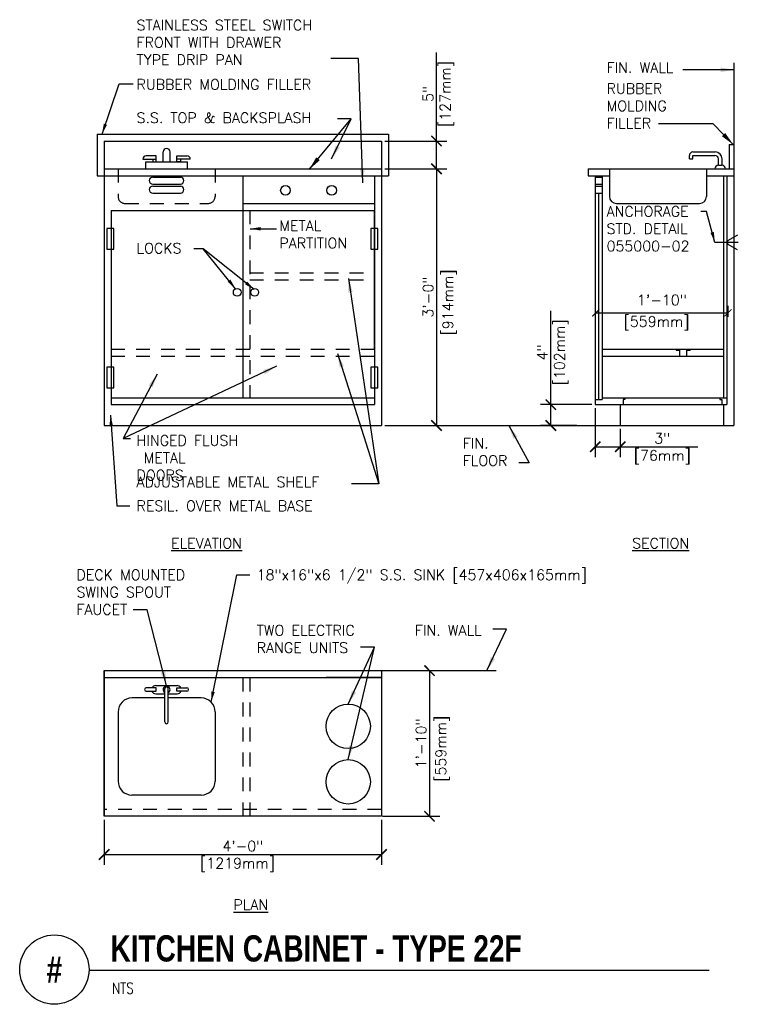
# Model space of a CAD drawing. Header units: inches. Extents: x 0.69 to 7.17, y 0.19 to 9.06.
import ezdxf
from ezdxf.enums import TextEntityAlignment as Align

# ---------------------------------------------------------------- set-up
doc = ezdxf.new("R2010")
doc.units = ezdxf.units.IN
doc.header["$MEASUREMENT"] = 0
doc.header["$PDSIZE"] = -1
doc.linetypes.add('HIDDEN2', pattern=[0.1875, 0.125, -0.0625])
doc.layers.get('Defpoints').update_dxf_attribs({"color": 2})
for name, color, linetype in [('A-DETL-DIMS', 2, 'Continuous'), ('A-DETL-MEDM', 4, 'Continuous'), ('A-DETL-TEXT', 2, 'Continuous'), ('A-DETL-THIN', 2, 'Continuous')]:
    doc.layers.add(name, color=color, linetype=linetype)
doc.styles.add('BOLD', font='bold.shx', dxfattribs={"width": 0.9})
doc.styles.add('Romans', font='romans.shx')
doc.dimstyles.new('ARROW', dxfattribs={"dimtxt": 0.09375, "dimasz": 0.09375, "dimexe": 0.0625, "dimexo": 0.0625, "dimgap": 0.09375, "dimtad": 0, "dimdec": 4, "dimzin": 0, "dimdsep": 46, "dimlunit": 4, "dimtxsty": 'Romans', "dimcen": 0.09375, "dimadec": 0, "dimazin": 0, "dimtfac": 1, "dimtdec": 4, "dimtofl": 0, "dimtmove": 0, "dimatfit": 3, "dimfxl": 0, "dimfrac": 2, "dimtolj": 1, "dimtzin": 0, "dimarcsym": 0})
doc.dimstyles.new('STD', dxfattribs={"dimtxt": 0.09375, "dimasz": 0.0625, "dimexe": 0.0625, "dimexo": 0.0625, "dimgap": 0.03125, "dimtad": 1, "dimdec": 4, "dimzin": 0, "dimdsep": 46, "dimlunit": 4, "dimtxsty": 'Romans', "dimblk1": 'ARCHTICK', "dimblk2": 'ARCHTICK', "dimsah": 1, "dimcen": 0.09375, "dimadec": 0, "dimazin": 0, "dimtfac": 1, "dimtdec": 4, "dimtofl": 0, "dimtmove": 2, "dimatfit": 3, "dimldrblk": 'ARCHTICK', "dimfxl": 0, "dimfrac": 2, "dimtolj": 1, "dimtzin": 0, "dimarcsym": 0})
doc.dimstyles.new('VA-Dims', dxfattribs={"dimtxt": 0.09375, "dimasz": 0.09375, "dimexe": 0.09375, "dimexo": 0.03125, "dimgap": 0.02, "dimtad": 1, "dimdec": 5, "dimzin": 0, "dimdsep": 46, "dimlunit": 4, "dimtxsty": 'Romans', "dimblk": 'ARCHTICK', "dimcen": 0.09375, "dimclrd": 256, "dimclre": 256, "dimclrt": 256, "dimadec": 0, "dimazin": 0, "dimtfac": 1, "dimtdec": 5, "dimtofl": 0, "dimtmove": 0, "dimatfit": 3, "dimfxl": 0, "dimfrac": 2, "dimtolj": 1, "dimtzin": 0, "dimlwd": -1, "dimlwe": -1, "dimarcsym": 0})
doc.dimstyles.new('VA-Lead', dxfattribs={"dimtxt": 0.09375, "dimasz": 0.125, "dimexe": 0.125, "dimexo": 0.03125, "dimgap": 0.02, "dimtad": 1, "dimdec": 5, "dimzin": 0, "dimdsep": 46, "dimlunit": 4, "dimtxsty": 'Romans', "dimcen": 0.125, "dimclrd": 256, "dimclre": 256, "dimclrt": 256, "dimadec": 0, "dimazin": 0, "dimtfac": 1, "dimtdec": 5, "dimtofl": 0, "dimtmove": 0, "dimatfit": 3, "dimfxl": 0, "dimfrac": 2, "dimtolj": 1, "dimtzin": 0, "dimlwd": -1, "dimlwe": -1, "dimarcsym": 0})

# ---------------------------------------------------------------- blocks, each defined once
blk = doc.blocks.new('_ArchTick')
at = {"color": 0, "linetype": 'ByBlock', "const_width": 0.15}
blk.add_lwpolyline([(-0.5, -0.5), (0.5, 0.5)], dxfattribs=at)
blk = doc.blocks.new('*D3')
at = {"layer": 'A-DETL-DIMS', "color": 0, "linetype": 'ByBlock', "lineweight": -2}
for p, q in [((7.0741, 6.3823), (7.0741, 6.48)), ((5.8813, 6.4175), (7.0741, 6.4175))]:
    blk.add_line(p, q, dxfattribs=at)
at = {"layer": 'Defpoints', "color": 0, "linetype": 'ByBlock'}
for p in [(7.0741, 6.4175), (5.8813, 6.3198), (7.0741, 6.3198)]:
    blk.add_point(p, dxfattribs=at)
at = {"layer": 'A-DETL-DIMS', "color": 0, "linetype": 'ByBlock', "lineweight": -2, "xscale": 0.0625, "yscale": 0.0625, "zscale": 0.0625, "rotation": 180}
blk.add_blockref('_ArchTick', (5.8813, 6.4175), dxfattribs=at)
at = {"layer": 'A-DETL-DIMS', "color": 0, "linetype": 'ByBlock', "lineweight": -2, "xscale": 0.0625, "yscale": 0.0625, "zscale": 0.0625}
blk.add_blockref('_ArchTick', (7.0741, 6.4175), dxfattribs=at)
at = {"layer": 'A-DETL-DIMS', "color": 0, "linetype": 'ByBlock', "insert": (6.4777, 6.5331), "char_height": 0.09375, "attachment_point": 5, "style": 'Romans'}
blk.add_mtext('\\A1;1\'-10"', dxfattribs=at)
blk = doc.blocks.new('*D4')
at = {"layer": 'A-DETL-DIMS'}
for p, q in [((3.9807, 7.7156), (4.5391, 7.7156)), ((4.4454, 7.7156), (4.4454, 5.4031)), ((3.9807, 5.4031), (4.5391, 5.4031))]:
    blk.add_line(p, q, dxfattribs=at)
at = {"layer": 'Defpoints', "color": 0}
for p in [(3.9494, 7.7156), (3.9494, 5.4031), (4.4454, 5.4031)]:
    blk.add_point(p, dxfattribs=at)
at = {"layer": 'A-DETL-DIMS', "xscale": 0.09375, "yscale": 0.09375, "zscale": 0.09375}
for p, rotation in [((4.4454, 7.7156), 90), ((4.4454, 5.4031), 270)]:
    blk.add_blockref('_ArchTick', p, dxfattribs=dict(at, rotation=rotation))
at = {"layer": 'A-DETL-DIMS', "insert": (4.3696, 6.5594), "char_height": 0.09375, "attachment_point": 5, "rotation": 90, "style": 'Romans'}
blk.add_mtext('\\A1;3\'-0"', dxfattribs=at)
blk = doc.blocks.new('*D5')
at = {"layer": 'A-DETL-DIMS'}
for p, q in [((4.4454, 7.9656), (4.4454, 8.4744)), ((3.9807, 7.9656), (4.5391, 7.9656)), ((4.4454, 7.7156), (4.4454, 7.9656)), ((3.9807, 7.7156), (4.5391, 7.7156))]:
    blk.add_line(p, q, dxfattribs=at)
at = {"layer": 'Defpoints', "color": 0}
for p in [(3.9494, 7.9656), (3.9494, 7.7156), (4.4454, 7.7156)]:
    blk.add_point(p, dxfattribs=at)
at = {"layer": 'A-DETL-DIMS', "xscale": 0.09375, "yscale": 0.09375, "zscale": 0.09375}
for p, rotation in [((4.4454, 7.9656), 90), ((4.4454, 7.7156), 270)]:
    blk.add_blockref('_ArchTick', p, dxfattribs=dict(at, rotation=rotation))
at = {"layer": 'A-DETL-DIMS', "insert": (4.3696, 8.3897), "char_height": 0.09375, "attachment_point": 5, "rotation": 90, "style": 'Romans'}
blk.add_mtext('\\A1;5"', dxfattribs=at)
blk = doc.blocks.new('*D6')
at = {"layer": 'A-DETL-DIMS'}
for p, q in [((5.8761, 5.5594), (5.8761, 5.1173)), ((6.1021, 5.3719), (6.1021, 5.1173)), ((5.8761, 5.2111), (6.1021, 5.2111)), ((6.1021, 5.2111), (6.5662, 5.2111))]:
    blk.add_line(p, q, dxfattribs=at)
at = {"layer": 'Defpoints', "color": 0}
for p in [(5.8761, 5.5906), (6.1021, 5.4031), (6.1021, 5.2111)]:
    blk.add_point(p, dxfattribs=at)
at = {"layer": 'A-DETL-DIMS', "xscale": 0.09375, "yscale": 0.09375, "zscale": 0.09375, "rotation": 180}
blk.add_blockref('_ArchTick', (5.8761, 5.2111), dxfattribs=at)
at = {"layer": 'A-DETL-DIMS', "xscale": 0.09375, "yscale": 0.09375, "zscale": 0.09375}
blk.add_blockref('_ArchTick', (6.1021, 5.2111), dxfattribs=at)
at = {"layer": 'A-DETL-DIMS', "insert": (6.4814, 5.2869), "char_height": 0.09375, "attachment_point": 5, "style": 'Romans'}
blk.add_mtext('\\A1;3"', dxfattribs=at)
blk = doc.blocks.new('*D7')
at = {"layer": 'A-DETL-DIMS'}
for p, q in [((5.4764, 5.5906), (5.4764, 6.1463)), ((5.8449, 5.5906), (5.3827, 5.5906)), ((5.4764, 5.4031), (5.4764, 5.5906)), ((5.7098, 5.4031), (5.3827, 5.4031))]:
    blk.add_line(p, q, dxfattribs=at)
at = {"layer": 'Defpoints', "color": 0}
for p in [(5.4764, 5.5906), (5.8761, 5.5906), (5.7411, 5.4031)]:
    blk.add_point(p, dxfattribs=at)
at = {"layer": 'A-DETL-DIMS', "xscale": 0.09375, "yscale": 0.09375, "zscale": 0.09375}
for p, rotation in [((5.4764, 5.5906), 90), ((5.4764, 5.4031), 270)]:
    blk.add_blockref('_ArchTick', p, dxfattribs=dict(at, rotation=rotation))
at = {"layer": 'A-DETL-DIMS', "insert": (5.4006, 6.0615), "char_height": 0.09375, "attachment_point": 5, "rotation": 90, "style": 'Romans'}
blk.add_mtext('\\A1;4" ', dxfattribs=at)
blk = doc.blocks.new('*D8')
at = {"layer": 'A-DETL-DIMS'}
for p, q in [((1.4494, 1.8504), (1.4494, 1.4435)), ((3.9494, 1.8504), (3.9494, 1.4435)), ((1.4494, 1.5372), (3.9494, 1.5372))]:
    blk.add_line(p, q, dxfattribs=at)
at = {"layer": 'Defpoints', "color": 0}
for p in [(1.4494, 1.8816), (3.9494, 1.8816), (3.9494, 1.5372)]:
    blk.add_point(p, dxfattribs=at)
at = {"layer": 'A-DETL-DIMS', "xscale": 0.09375, "yscale": 0.09375, "zscale": 0.09375, "rotation": 180}
blk.add_blockref('_ArchTick', (1.4494, 1.5372), dxfattribs=at)
at = {"layer": 'A-DETL-DIMS', "xscale": 0.09375, "yscale": 0.09375, "zscale": 0.09375}
blk.add_blockref('_ArchTick', (3.9494, 1.5372), dxfattribs=at)
at = {"layer": 'A-DETL-DIMS', "insert": (2.6994, 1.613), "char_height": 0.09375, "attachment_point": 5, "style": 'Romans'}
blk.add_mtext('\\A1;4\'-0"', dxfattribs=at)
blk = doc.blocks.new('*D9')
at = {"layer": 'A-DETL-DIMS'}
for p, q in [((3.9589, 3.1941), (4.4762, 3.1941)), ((4.3825, 3.1941), (4.3825, 1.8816)), ((3.9589, 1.8816), (4.4762, 1.8816))]:
    blk.add_line(p, q, dxfattribs=at)
at = {"layer": 'Defpoints', "color": 0}
for p in [(3.9277, 3.1941), (3.9277, 1.8816), (4.3825, 1.8816)]:
    blk.add_point(p, dxfattribs=at)
at = {"layer": 'A-DETL-DIMS', "xscale": 0.09375, "yscale": 0.09375, "zscale": 0.09375}
for p, rotation in [((4.3825, 3.1941), 90), ((4.3825, 1.8816), 270)]:
    blk.add_blockref('_ArchTick', p, dxfattribs=dict(at, rotation=rotation))
at = {"layer": 'A-DETL-DIMS', "insert": (4.3067, 2.5379), "char_height": 0.09375, "attachment_point": 5, "rotation": 90, "style": 'Romans'}
blk.add_mtext('\\A1;1\'-10"', dxfattribs=at)

msp = doc.modelspace()

# ---------------------------------------------------------------- linework, layer by layer
at = {"layer": 'A-DETL-DIMS'}
for p, q in [((4.445388, 8.474392), (4.445388, 8.76447)), ((5.476445, 6.146267), (5.476445, 6.436345)), ((6.56616, 5.21108), (6.801869, 5.21108))]:
    msp.add_line(p, q, dxfattribs=at)
at = {"layer": 'A-DETL-MEDM'}
for p, q in [((7.126142, 8.670944), (7.126142, 5.403142)), ((1.386929, 8.028142), (4.011929, 8.028142)), ((1.386929, 8.028142), (1.386929, 7.653142)), ((4.011929, 8.028142), (4.011929, 7.653142)), ((1.449429, 7.965642), (1.449429, 5.403142)), ((1.449429, 7.965642), (3.949429, 7.965642)), ((3.949429, 7.965642), (3.949429, 5.403142)), ((7.084293, 7.934392), (7.084293, 7.715642)), ((7.084293, 7.934392), (7.126142, 7.934392)), ((1.918179, 7.832771), (1.829324, 7.832771)), ((1.918179, 7.801521), (1.918179, 7.832771)), ((1.980679, 7.778142), (1.980679, 7.866997)), ((2.043179, 7.778142), (2.043179, 7.866997)), ((2.105679, 7.832771), (2.194533, 7.832771)), ((2.105679, 7.801521), (2.105679, 7.832771)), ((6.72507, 7.804497), (6.72507, 7.835747)), ((6.75632, 7.866997), (6.958171, 7.866997)), ((6.75632, 7.804497), (6.75632, 7.835747)), ((6.75632, 7.835747), (6.955758, 7.835747)), ((1.798074, 7.801521), (1.918179, 7.801521)), ((1.824429, 7.778142), (2.199429, 7.778142)), ((1.824429, 7.715642), (1.824429, 7.778142)), ((1.886929, 7.801521), (1.886929, 7.778142)), ((1.886929, 7.778142), (1.918179, 7.778142)), ((1.918179, 7.778142), (1.918179, 7.801521)), ((2.225783, 7.801521), (2.105679, 7.801521)), ((2.105679, 7.778142), (2.105679, 7.801521)), ((2.136929, 7.778142), (2.105679, 7.778142)), ((2.136929, 7.801521), (2.136929, 7.778142)), ((2.199429, 7.715642), (2.199429, 7.778142)), ((6.72507, 7.804497), (6.75632, 7.804497)), ((6.987008, 7.746892), (6.987008, 7.804497)), ((6.987008, 7.746892), (7.020671, 7.746892)), ((7.020671, 7.746892), (7.020671, 7.804497)), ((1.386929, 7.653142), (4.011929, 7.653142)), ((1.449429, 7.715642), (3.949429, 7.715642)), ((1.886929, 7.640763), (2.136929, 7.640763)), ((2.699429, 7.653142), (2.699429, 5.653142)), ((3.886929, 7.653142), (3.886929, 5.590642)), ((5.813642, 7.715642), (5.813642, 7.653142)), ((5.813642, 7.715642), (7.126142, 7.715642)), ((5.813642, 7.653142), (6.004745, 7.653142)), ((5.876142, 7.653142), (5.876142, 5.590642)), ((5.876142, 7.640763), (5.938642, 7.640763)), ((5.938642, 7.653142), (5.938642, 5.637517)), ((6.004745, 7.715642), (6.004745, 7.465642)), ((6.879745, 7.715642), (6.879745, 7.465642)), ((6.879745, 7.653142), (7.126142, 7.653142)), ((6.955758, 7.715642), (6.955758, 7.715642)), ((7.032392, 7.653142), (7.032392, 5.653142)), ((7.051921, 7.715642), (7.051921, 7.715642)), ((7.063642, 7.653142), (7.063642, 5.590642)), ((1.886929, 7.578263), (2.136929, 7.578263)), ((1.886929, 7.559392), (2.136929, 7.559392)), ((5.876142, 7.578263), (5.938642, 7.578263)), ((5.876142, 7.559392), (5.938642, 7.559392)), ((1.886929, 7.496892), (2.136929, 7.496892)), ((5.876142, 7.496892), (5.938642, 7.496892)), ((5.907392, 7.496892), (5.907392, 5.637517)), ((2.699429, 7.403142), (3.886929, 7.403142)), ((6.067245, 7.403142), (6.817245, 7.403142)), ((1.511929, 7.340642), (1.511929, 5.590642)), ((1.511929, 7.340642), (3.886929, 7.340642)), ((3.886929, 6.090642), (3.886929, 7.340642)), ((7.158168, 7.117006), (7.069301, 7.065699)), ((7.16667, 7.051615), (6.955277, 7.051615)), ((7.069301, 7.065699), (7.069301, 7.03599)), ((7.158168, 6.984682), (7.069301, 7.03599)), ((1.511929, 5.653142), (3.886929, 5.653142)), ((1.511929, 5.590642), (3.886929, 5.590642)), ((5.876142, 5.637517), (5.938642, 5.637517)), ((5.876142, 5.590642), (7.063642, 5.590642)), ((5.938642, 5.653142), (7.063642, 5.653142)), ((6.102053, 5.590642), (6.102053, 5.403142)), ((6.12904, 5.637517), (6.12904, 5.590642)), ((6.144665, 5.637517), (6.12904, 5.637517)), ((6.144665, 5.653142), (6.144665, 5.637517)), ((7.001142, 5.653142), (7.001142, 5.637517)), ((7.001142, 5.637517), (7.016767, 5.637517)), ((7.016767, 5.637517), (7.016767, 5.590642)), ((7.032392, 5.590642), (7.032392, 5.403142)), ((1.449429, 5.403142), (3.949429, 5.403142)), ((4.108114, 5.403142), (4.590966, 5.403142)), ((4.514138, 5.403142), (7.126142, 5.403142)), ((1.449429, 1.881647), (1.449429, 3.194147)), ((1.449429, 3.194147), (3.949429, 3.194147)), ((1.449429, 3.194147), (1.449429, 1.881647)), ((3.949429, 3.194147), (4.982762, 3.194147)), ((3.949429, 3.194147), (3.949429, 1.881647)), ((1.449429, 3.131647), (3.949429, 3.131647)), ((3.949429, 3.131647), (3.449429, 3.131647)), ((1.918179, 3.040122), (1.829324, 3.040122)), ((1.914417, 3.059838), (2.10742, 3.059838)), ((1.918179, 3.008872), (1.918179, 3.040122)), ((1.996044, 2.731688), (1.996044, 3.031396)), ((2.027294, 2.731688), (2.027294, 3.031396)), ((2.105679, 3.008872), (2.105679, 3.040122)), ((2.105679, 3.040122), (2.194533, 3.040122)), ((1.996044, 2.94775), (1.699429, 2.94775)), ((1.829324, 3.008872), (1.918179, 3.008872)), ((1.914417, 2.985493), (1.996044, 2.985493)), ((2.027294, 2.985493), (2.10742, 2.985493)), ((2.324429, 2.94775), (2.027294, 2.94775)), ((2.194533, 3.008872), (2.105679, 3.008872)), ((1.574429, 2.82275), (1.574429, 2.19775)), ((2.449429, 2.82275), (2.449429, 2.19775)), ((2.324429, 2.07275), (1.699429, 2.07275)), ((3.949429, 1.881647), (1.449429, 1.881647))]:
    msp.add_line(p, q, dxfattribs=at)
at = {"layer": 'A-DETL-MEDM', "linetype": 'Continuous'}
for p, q in [((5.938642, 6.090642), (7.032392, 6.090642)), ((6.60651, 6.090642), (6.60651, 6.081148)), ((6.60651, 6.081148), (6.63776, 6.081148)), ((6.63776, 6.090642), (6.63776, 6.028142)), ((6.70026, 6.090642), (6.70026, 6.028142)), ((6.70026, 6.081148), (6.73151, 6.081148)), ((6.73151, 6.090642), (6.73151, 6.081148)), ((5.938642, 6.028142), (7.032392, 6.028142)), ((5.938642, 6.028142), (7.032392, 6.028142))]:
    msp.add_line(p, q, dxfattribs=at)
at = {"layer": 'A-DETL-MEDM'}
for points in [[(1.537143, 7.17817), (1.474643, 7.17817), (1.474643, 6.99067), (1.537143, 6.99067), (1.537143, 7.17817)], [(3.916579, 7.17817), (3.854079, 7.17817), (3.854079, 6.99067), (3.916579, 6.99067), (3.916579, 7.17817)], [(1.537143, 5.92825), (1.474643, 5.92825), (1.474643, 5.74075), (1.537143, 5.74075), (1.537143, 5.92825)], [(3.916579, 5.92825), (3.854079, 5.92825), (3.854079, 5.74075), (3.916579, 5.74075), (3.916579, 5.92825)]]:
    msp.add_lwpolyline(points, dxfattribs=at)
for centre, radius in [((3.083883, 7.521268), 0.04375), ((3.500241, 7.521268), 0.04375), ((2.648873, 6.602773), 0.035), ((2.806048, 6.602773), 0.035), ((3.649429, 2.692134), 0.2), ((3.649429, 2.192134), 0.2)]:
    msp.add_circle(centre, radius, dxfattribs=at)
for centre, radius, start, end in [((2.011929, 7.866997), 0.03125, 0, 180), ((1.829324, 7.801521), 0.03125, 90, 180), ((2.194533, 7.801521), 0.03125, 0, 90), ((6.75632, 7.835747), 0.03125, 90, 180), ((6.955758, 7.804497), 0.03125, 360, 90), ((6.958171, 7.804497), 0.0625, 360, 90), ((6.987008, 7.715642), 0.03125, 90, 180), ((7.020671, 7.715642), 0.03125, 0, 90), ((1.886929, 7.609513), 0.03125, 90, 270), ((2.136929, 7.609513), 0.03125, 270, 90), ((1.886929, 7.528142), 0.03125, 90, 270), ((2.136929, 7.528142), 0.03125, 270, 90), ((6.067245, 7.465642), 0.0625, 180, 270), ((6.817245, 7.465642), 0.0625, 270, 0), ((1.829324, 3.024497), 0.015625, 90, 270), ((1.914417, 3.022666), 0.037173, 90, 151.9916987), ((2.011929, 3.023168), 0.03125, 299.4510949, 239.4480418), ((2.011669, 3.031396), 0.015625, 0, 180), ((2.10742, 3.022666), 0.037173, 28.0083013, 90), ((2.194533, 3.024497), 0.015625, 270, 90), ((1.699429, 2.82275), 0.125, 90, 180), ((1.914417, 3.022666), 0.037173, 201.7817856, 270), ((2.10742, 3.022666), 0.037173, 270, 338.2182144), ((2.324429, 2.82275), 0.125, 0, 90), ((2.011669, 2.731688), 0.015625, 180, 360), ((1.699429, 2.19775), 0.125, 180, 270), ((2.324429, 2.19775), 0.125, 270, 0)]:
    msp.add_arc(centre, radius, start, end, dxfattribs=at)
at = {"layer": 'A-DETL-TEXT'}
msp.add_line((1.3125, 0.495079), (6.904351, 0.495079), dxfattribs=at)
msp.add_circle((1, 0.5), 0.3125, dxfattribs=at)
at = {"layer": 'A-DETL-THIN', "linetype": 'HIDDEN2'}
for p, q in [((1.574429, 7.715642), (1.574429, 7.465642)), ((2.449429, 7.715642), (2.449429, 7.465642)), ((1.636929, 7.403142), (2.386929, 7.403142)), ((2.761929, 7.340642), (2.761929, 5.653142)), ((2.761929, 6.778142), (3.886929, 6.778142)), ((2.761929, 6.715642), (3.886929, 6.715642)), ((1.511929, 6.090642), (3.886929, 6.090642)), ((1.511929, 6.028142), (3.886929, 6.028142)), ((2.699429, 3.131647), (2.699429, 1.881647)), ((2.761929, 3.131647), (2.761929, 1.881647)), ((3.949429, 1.944147), (1.449429, 1.944147))]:
    msp.add_line(p, q, dxfattribs=at)
for centre, start, end in [((1.636929, 7.465642), 180, 270), ((2.386929, 7.465642), 270, 0)]:
    msp.add_arc(centre, 0.0625, start, end, dxfattribs=at)

# ---------------------------------------------------------------- texts
at = {"layer": 'A-DETL-TEXT', "style": 'Romans'}
msp.add_text('%%UPLAN', height=0.09375, dxfattribs=at).set_placement((2.614842, 1.037249))
at = {"layer": 'A-DETL-TEXT', "width": 0.8}
for s, height, style, p in [('KITCHEN CABINET - TYPE 22F', 0.23622047, 'BOLD', (1.506166, 0.573171)), ('NTS', 0.0984252, 'Romans', (1.520072, 0.283361))]:
    msp.add_text(s, height=height, dxfattribs=dict(at, style=style)).set_placement(p)
at = {"layer": 'A-DETL-TEXT', "style": 'BOLD', "width": 0.8}
msp.add_text('#', height=0.23622, dxfattribs=at).set_placement((1, 0.5), align=Align.MIDDLE)
at = {"layer": 'A-DETL-TEXT', "char_height": 0.09375, "style": 'Romans'}
for s, insert, width, attachment_point in [('STAINLESS STEEL SWITCH FRONT WITH DRAWER TYPE DRIP PAN', (1.74107, 9.057359), 1.74895656, 1), ('FIN. WALL', (5.978865, 8.674638), 0.82564539, 1), ('RUBBER MOLDING FILLER', (1.74107, 8.522596), 1.7935397, 1), ('RUBBER MOLDING FILLER', (5.978865, 8.485441), 0.92188569, 1), ('S.S. TOP & BACKSPLASH', (1.74107, 8.222034), 1.8054429, 1), ('ANCHORAGE STD. DETAIL 055000-02', (5.978865, 7.378662), 0.87265421, 1), ('METAL PARTITION', (3.028911, 7.249117), 0.64285714, 1), ('LOCKS', (1.74107, 7.04698), 0.41964286, 1), ('[559mm]', (6.4297, 6.386292), 1.8999, 2), ('HINGED FLUSH  METAL DOORS', (1.74107, 5.314444), 1.00446429, 1), ('FIN. FLOOR', (4.682605, 5.289357), 0.41517857, 1), ('[76mm]', (6.481428, 5.17983), 1.8999, 2), ('ADJUSTABLE METAL SHELF', (1.74107, 4.940322), 1.86607143, 1), ('RESIL. OVER METAL BASE', (1.74107, 4.725396), 1.76339286, 1), ('{\\LELEVATION}', (2.372531, 4.388268), 0.7098, 2), ('{\\LSECTION}', (6.467076, 4.388268), 0.5714, 2), ('DECK MOUNTED SWING SPOUT FAUCET', (1.199429, 4.104005), 1.25, 1), ('18"x16"x6 1/2" S.S. SINK [457x406x165mm]', (2.824429, 4.104005), 2.8404921, 1), ('TWO ELECTRIC RANGE UNITS', (2.824429, 3.604005), 1.44324278, 1), ('FIN. WALL', (4.250566, 3.604005), 0.72545202, 1), ('[1219mm]', (2.651438, 1.505989), 1.8999, 2)]:
    msp.add_mtext(s, dxfattribs=dict(at, insert=insert, width=width, attachment_point=attachment_point))
at = {"layer": 'A-DETL-TEXT', "char_height": 0.09375, "width": 1.8999, "attachment_point": 2, "rotation": 90, "style": 'Romans'}
for s, insert in [('[127mm]', (4.476638, 8.38966)), ('[914mm]', (4.500758, 6.511401)), ('[102mm]', (5.507695, 6.061535)), ('[559mm]', (4.437857, 2.489906))]:
    msp.add_mtext(s, dxfattribs=dict(at, insert=insert))

# ---------------------------------------------------------------- dimensions: what is measured, and where the dimension line sits
at = {"layer": 'A-DETL-DIMS'}
for base, p1, p2, text, picture, middle in [((4.445388, 7.715642), (3.949429, 7.965642), (3.949429, 7.715642), '5"', '*D5', (4.445388, 8.38966)), ((4.445388, 5.403142), (3.949429, 7.715642), (3.949429, 5.403142), '3\'-0"', '*D4', (4.445388, 6.559392)), ((5.476445, 5.590642), (5.74106, 5.403142), (5.876142, 5.590642), '4" ', '*D7', (5.476445, 6.061535)), ((4.382487, 1.881647), (3.927671, 3.194147), (3.927671, 1.881647), '1\'-10"', '*D9', (4.382487, 2.537897))]:
    dim = msp.add_linear_dim(base=base, p1=p1, p2=p2, angle=90, text=text, dimstyle='VA-Dims', override={"dimpost": '\\X'}, dxfattribs=at)
    dim.commit()
    dim.dimension.update_dxf_attribs({"geometry": picture, "text_midpoint": middle, "dimtype": 160})
at = {"layer": 'A-DETL-DIMS', "linetype": 'ByBlock'}
dim = msp.add_linear_dim(base=(7.074051, 6.417542), p1=(5.881332, 6.31977), p2=(7.074051, 6.31977), text='1\'-10"', dimstyle='STD', override={"dimse1": 1}, dxfattribs=at)
dim.commit()
dim.dimension.update_dxf_attribs({"geometry": '*D3', "text_midpoint": (6.477691, 6.533091), "dimtype": 160})
at = {"layer": 'A-DETL-DIMS'}
for base, p1, p2, text, picture, middle in [((6.102053, 5.21108), (5.876142, 5.590642), (6.102053, 5.403142), '3"', '*D6', (6.481428, 5.21108)), ((3.949429, 1.537239), (1.449429, 1.881647), (3.949429, 1.881647), '4\'-0"', '*D8', (2.699429, 1.537239))]:
    dim = msp.add_linear_dim(base=base, p1=p1, p2=p2, text=text, dimstyle='VA-Dims', override={"dimpost": '\\X'}, dxfattribs=at)
    dim.commit()
    dim.dimension.update_dxf_attribs({"geometry": picture, "text_midpoint": middle, "dimtype": 160})

# ---------------------------------------------------------------- leaders
at = {"layer": 'A-DETL-TEXT'}
for points, dimstyle, override in [([(3.780603, 7.588661), (3.742907, 8.708063), (3.492907, 8.708063)], 'VA-Lead', {"dimtad": 0}), ([(7.132318, 8.607468), (6.666622, 8.607468)], 'VA-Lead', {"dimtad": 0}), ([(3.29756, 7.709664), (3.677093, 8.166144), (3.552423, 8.166144)], 'VA-Lead', {"dimtad": 0}), ([(3.499407, 7.804517), (3.677093, 8.166144)], 'VA-Lead', {"dimtad": 0}), ([(7.121587, 7.934022), (6.938467, 8.11972), (6.446223, 8.11972)], 'VA-Lead', {"dimtad": 0}), ([(6.955277, 7.051615), (6.880733, 7.329818), (6.829879, 7.329818)], 'VA-Dims', {"dimgap": 0.02, "dimtad": 0}), ([(3.651443, 6.726163), (3.925793, 4.87847)], 'VA-Lead', {"dimtad": 0}), ([(3.55319, 6.051578), (3.925793, 4.87847), (3.679533, 4.87847)], 'VA-Lead', {"dimtad": 0}), ([(3.004331, 5.936885), (1.621142, 5.284019), (1.68806, 5.284019)], 'VA-Lead', {"dimtad": 0}), ([(1.926604, 5.866305), (1.621142, 5.284019)], 'VA-Lead', {"dimtad": 0}), ([(5.096492, 5.403142), (5.279855, 5.066976), (5.186396, 5.066976)], 'VA-Lead', {"dimtad": 0}), ([(2.010919, 3.059838), (1.836815, 3.741994), (1.711815, 3.741994)], 'VA-Lead', {"dimtad": 0}), ([(4.900461, 3.194147), (5.077252, 3.568137), (4.952252, 3.568137)], 'VA-Lead', {"dimtad": 0}), ([(3.649429, 2.892134), (3.886355, 3.40473), (3.761355, 3.40473)], 'VA-Lead', {"dimtad": 0}), ([(3.649429, 2.392134), (3.886355, 3.40473), (3.761355, 3.40473)], 'VA-Lead', {"dimtad": 0})]:
    msp.add_leader(points, dimstyle=dimstyle, override=override, dxfattribs=at)
for points in [[(1.43009, 8.028444), (1.585787, 8.480345), (1.710787, 8.480345)], [(2.765107, 7.175137), (3.001478, 7.175137)], [(2.634405, 6.634418), (2.341784, 6.994898), (2.256302, 6.994898)], [(2.802451, 6.628203), (2.341784, 6.994898)], [(1.50605, 5.495759), (1.56306, 4.678219), (1.679225, 4.678219)], [(2.412817, 2.911138), (2.646419, 4.056828), (2.762584, 4.056828)]]:
    msp.add_leader(points, dimstyle='ARROW', dxfattribs=at)

doc.saveas('drawing.dxf')
